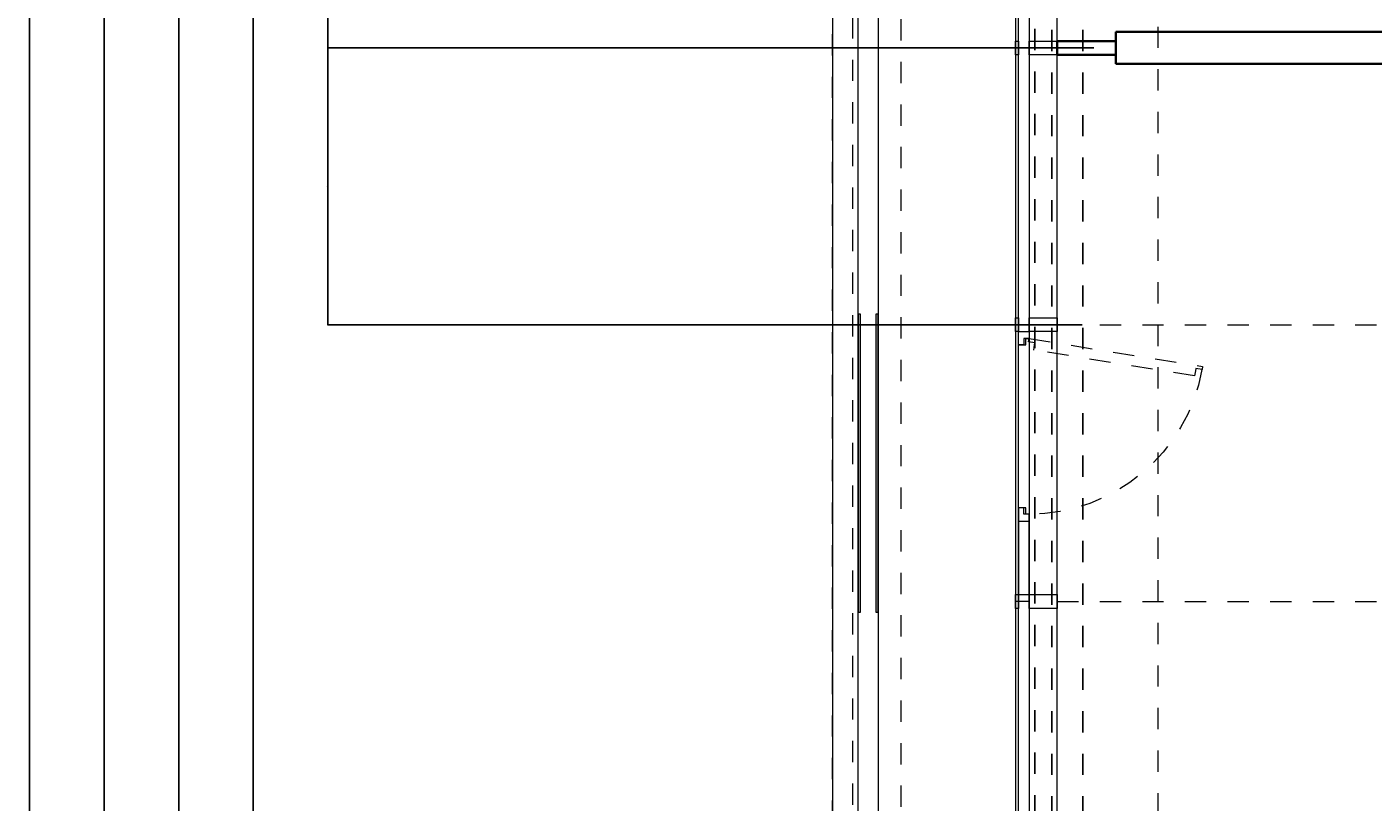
# Model space of a CAD drawing. Header units: metres. Extents: x -13 to 93, y -119 to 25.
# Tile 16 of 256: x -5.31 to 1.01, y -93.44 to -89.8. Entities that reach past the tile are written whole.
import ezdxf

# ---------------------------------------------------------------- set-up
doc = ezdxf.new("R2010")
doc.units = ezdxf.units.M
doc.header["$LTSCALE"] = 0.00508
doc.header["$PDMODE"] = 1
doc.header["$PDSIZE"] = -2
for name, pattern in [('STYLE_05', [0.19684, 0.069505, -0.127335]), ('STYLE_06', [1.0537, 0.590515, -0.19684, 0.069505, -0.19684]), ('STYLE_11', [0.393677, 0.196838, -0.196838]), ('STYLE_14', [0.250778, 0.07164, -0.179138])]:
    doc.linetypes.add(name, pattern=pattern)
doc.layers.get('0').update_dxf_attribs({"lineweight": 18})
for name, color, linetype, lineweight in [('3-3-0 AW Fassade', 7, 'Continuous', 18), ('3-3-8 Sonnenschutz', 7, 'Continuous', 18), ('3-4-0-2 IW GK', 7, 'Continuous', 35), ('3-5-1-2 DeckenSprung VED', 7, 'STYLE_11', 25), ('3-5-9 DeckenSonstig VED', 7, 'STYLE_11', 25), ('Ans-Kante', 7, 'Continuous', 18), ('Bemaßung', 7, 'Continuous', 18), ('Plan-Achse', 1, 'STYLE_06', 18), ('Plan-Achsen-Fassade', 1, 'STYLE_06', 18)]:
    doc.layers.add(name, color=color, linetype=linetype, lineweight=lineweight)
doc.layers.get('0').freeze()
doc.styles.add('Arial', font='ARIAL.TTF')
doc.dimstyles.new('MTZ_200', dxfattribs={"dimtxt": 0.075762, "dimasz": 0.000706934, "dimexe": 0.001, "dimexo": 0.003, "dimgap": 0.0001, "dimtad": 1, "dimdec": 4, "dimzin": 11, "dimtxsty": 'Arial', "dimblk": 'VW_SLASH', "dimcen": 0, "dimdle": 0.001, "dimazin": 0, "dimtfac": 1, "dimtdec": 4, "dimtix": 1, "dimtmove": 0, "dimatfit": 0, "dimldrblk": 'VW_FILLEDARROW', "dimfxl": 0, "dimfrac": 2, "dimtolj": 1, "dimtzin": 11, "dimarcsym": 0})

# ---------------------------------------------------------------- blocks, each defined once
blk = doc.blocks.new('S_Profil_Fassade_Büro')
at = {"layer": '3-3-0 AW Fassade', "color": 7}
blk.add_line((-0.132, 0), (-0.195, 0), dxfattribs=at)
for points in [[(-0.195, 0.0325), (-0.182, 0.0325), (-0.182, -0.0325), (-0.195, -0.0325)], [(-0.132, 0.0325), (0, 0.0325), (0, -0.0325), (-0.132, -0.0325)]]:
    blk.add_lwpolyline(points, close=True, dxfattribs=at)
blk = doc.blocks.new('S_Fenster_GR_Feld')
at = {"layer": '3-3-0 AW Fassade', "color": 7}
blk.add_lwpolyline([(-0.05, 1.2675), (0, 1.2675), (0, 0.9225), (-0.05, 0.9225)], close=True, dxfattribs=at)
at = {"color": 7}
blk.add_wipeout([(-0.05, 0.095), (-0.025, 0.095), (-0.015, 0.095), (-0.015, 0.065), (0, 0.065), (0, 0.89), (-0.015, 0.89), (-0.015, 0.86), (-0.025, 0.86), (-0.05, 0.86)], dxfattribs=at).dxf.layer = '3-3-0 AW Fassade'
at = {"layer": '3-3-0 AW Fassade', "color": 7}
blk.add_lwpolyline([(-0.05, 0.095), (-0.025, 0.095), (-0.015, 0.095), (-0.015, 0.065), (0, 0.065), (0, 0.89), (-0.015, 0.89), (-0.015, 0.86), (-0.025, 0.86), (-0.05, 0.86)], close=True, dxfattribs=at)
at = {"color": 7}
for points in [[(-0.025, 0.86), (-0.05, 0.86), (-0.05, 0.9225), (0, 0.9225), (0, 0.89), (-0.025, 0.89)], [(-0.025, 0.095), (-0.05, 0.095), (-0.05, 0.0325), (0, 0.0325), (0, 0.065), (-0.025, 0.065)]]:
    blk.add_wipeout(points, dxfattribs=at).dxf.layer = '3-3-0 AW Fassade'
at = {"layer": '3-3-0 AW Fassade', "color": 7}
for points in [[(-0.025, 0.86), (-0.05, 0.86), (-0.05, 0.9225), (0, 0.9225), (0, 0.89), (-0.025, 0.89)], [(-0.025, 0.095), (-0.05, 0.095), (-0.05, 0.0325), (0, 0.0325), (0, 0.065), (-0.025, 0.065)]]:
    blk.add_lwpolyline(points, close=True, dxfattribs=at)
at = {"layer": '3-3-0 AW Fassade', "color": 7, "linetype": 'STYLE_05'}
blk.add_lwpolyline([(0.0217, 0.1191), (0.0256, 0.0944), (0.0272, 0.0846), (-0.0024, 0.0798), (0, 0.065), (0.8145, 0.1961), (0.8121, 0.2109), (0.7825, 0.2061), (0.7809, 0.216), (0.777, 0.2407)], close=True, dxfattribs=at)
at = {"layer": '3-3-0 AW Fassade', "color": 7, "linetype": 'STYLE_05', "lineweight": 18}
blk.add_arc((0, 0.065), 0.825, 10.18312, 90, dxfattribs=at)
blk = doc.blocks.new('*U263')
at = {"layer": '3-5-9 DeckenSonstig VED'}
blk.add_line((10.8836, -105.0036), (10.8836, -79.1536), dxfattribs=at)
blk = doc.blocks.new('*U470')
at = {"layer": 'Ans-Kante', "color": 7, "linetype": 'Continuous'}
blk.add_line((10.8836, -79.1536), (10.8836, -105.0036), dxfattribs=at)
blk = doc.blocks.new('*U508')
at = {"layer": 'Ans-Kante', "color": 8, "linetype": 'Continuous'}
for p, q in [((11.0046, -104.9236), (11.0046, -79.2336)), ((11.0976, -79.2336), (11.0976, -104.9236))]:
    blk.add_line(p, q, dxfattribs=at)
blk = doc.blocks.new('VW_SLASH')
at = {"color": 0, "linetype": 'ByBlock', "lineweight": -2}
blk.add_line((0, 0), (-1, 0), dxfattribs=at)
at = {"color": 0, "linetype": 'ByBlock', "lineweight": 20}
blk.add_line((0, 0), (0, 0), dxfattribs=at)
blk = doc.blocks.new('*D818')
at = {"layer": 'Bemaßung', "color": 0, "lineweight": -2}
for p, q in [((-2.003, 0.325), (-5.301, 0.325)), ((-5.3, 0.3243), (-5.3, -112.0743)), ((-1.693, -112.075), (-5.301, -112.075))]:
    blk.add_line(p, q, dxfattribs=at)
at = {"layer": 'Defpoints', "color": 0, "lineweight": 0}
for p in [(-2, 0.325), (-5.3, -112.075), (-1.69, -112.075)]:
    blk.add_point(p, dxfattribs=at)
at = {"layer": 'Bemaßung', "color": 0, "lineweight": -2, "xscale": 0.00070693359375, "yscale": 0.00070693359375, "zscale": 0.00070693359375}
for p, rotation in [((-5.3, 0.325), 90), ((-5.3, -112.075), 270)]:
    blk.add_blockref('VW_SLASH', p, dxfattribs=dict(at, rotation=rotation))
at = {"layer": 'Bemaßung', "color": 0, "insert": (-5.3112, -55.875), "char_height": 0.00227, "attachment_point": 5, "rotation": 90, "style": 'Arial'}
blk.add_mtext('\\A1;5620m', dxfattribs=at)
blk = doc.blocks.new('VW_FILLEDARROW')
at = {"color": 0, "lineweight": -2}
blk.add_solid([(0, 0), (0, 0), (0, 0)], dxfattribs=at)
blk = doc.blocks.new('*D842')
at = {"layer": 'Bemaßung', "color": 0, "lineweight": -2}
for p, q in [((0.677, -86.415), (-4.251, -86.415)), ((-4.25, -86.4157), (-4.25, -100.1891)), ((-4.25, -111.5843), (-4.25, -100.2109)), ((0.677, -111.585), (-4.251, -111.585))]:
    blk.add_line(p, q, dxfattribs=at)
at = {"layer": 'Defpoints', "color": 0, "lineweight": 0}
for p in [(-4.25, -86.415), (0.68, -86.415), (0.68, -111.585)]:
    blk.add_point(p, dxfattribs=at)
at = {"layer": 'Bemaßung', "color": 0, "lineweight": -2, "xscale": 0.00070693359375, "yscale": 0.00070693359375, "zscale": 0.00070693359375}
for p, rotation in [((-4.25, -86.415), 90), ((-4.25, -111.585), 270)]:
    blk.add_blockref('VW_SLASH', p, dxfattribs=dict(at, rotation=rotation))
at = {"layer": 'Bemaßung', "color": 0, "insert": (-4.255, -100.2), "char_height": 0.002273, "attachment_point": 5, "rotation": 90, "style": 'Arial'}
blk.add_mtext('\\A1;1258,5m', dxfattribs=at)
blk = doc.blocks.new('*D855')
at = {"layer": 'Bemaßung', "color": 0, "lineweight": -2}
for p, q in [((-0.279, -86.415), (-4.601, -86.415)), ((-4.6, -86.4157), (-4.6, -100.1891)), ((-4.6, -111.5843), (-4.6, -100.2109)), ((-0.279, -111.585), (-4.601, -111.585))]:
    blk.add_line(p, q, dxfattribs=at)
at = {"layer": 'Defpoints', "color": 0, "lineweight": 0}
for p in [(-4.6, -86.415), (-0.276, -86.415), (-0.276, -111.585)]:
    blk.add_point(p, dxfattribs=at)
at = {"layer": 'Bemaßung', "color": 0, "lineweight": -2, "xscale": 0.00070693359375, "yscale": 0.00070693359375, "zscale": 0.00070693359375}
for p, rotation in [((-4.6, -86.415), 90), ((-4.6, -111.585), 270)]:
    blk.add_blockref('VW_SLASH', p, dxfattribs=dict(at, rotation=rotation))
at = {"layer": 'Bemaßung', "color": 0, "insert": (-4.605, -100.2), "char_height": 0.002273, "attachment_point": 5, "rotation": 90, "style": 'Arial'}
blk.add_mtext('\\A1;1258,5m', dxfattribs=at)
blk = doc.blocks.new('*D873')
at = {"layer": 'Bemaßung', "color": 0, "lineweight": -2}
for p, q in [((-0.303, -88.6), (-3.901, -88.6)), ((-3.9, -89.8993), (-3.9, -88.6007)), ((-0.303, -89.9), (-3.901, -89.9))]:
    blk.add_line(p, q, dxfattribs=at)
at = {"layer": 'Defpoints', "color": 0, "lineweight": 0}
for p in [(-3.9, -88.6), (-0.3, -88.6), (-0.3, -89.9)]:
    blk.add_point(p, dxfattribs=at)
at = {"layer": 'Bemaßung', "color": 0, "lineweight": -2, "xscale": 0.00070693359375, "yscale": 0.00070693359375, "zscale": 0.00070693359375}
for p, rotation in [((-3.9, -88.6), 90), ((-3.9, -89.9), 270)]:
    blk.add_blockref('VW_SLASH', p, dxfattribs=dict(at, rotation=rotation))
at = {"layer": 'Bemaßung', "color": 0, "insert": (-3.9062, -89.25), "char_height": 0.00227, "attachment_point": 5, "rotation": 90, "style": 'Arial'}
blk.add_mtext('\\A1;65m', dxfattribs=at)
blk = doc.blocks.new('*D874')
at = {"layer": 'Bemaßung', "color": 0, "lineweight": -2}
for p, q in [((-0.358, -89.9), (-3.901, -89.9)), ((-3.9, -91.1993), (-3.9, -89.9007)), ((-0.358, -91.2), (-3.901, -91.2))]:
    blk.add_line(p, q, dxfattribs=at)
at = {"layer": 'Defpoints', "color": 0, "lineweight": 0}
for p in [(-3.9, -89.9), (-0.355, -89.9), (-0.355, -91.2)]:
    blk.add_point(p, dxfattribs=at)
at = {"layer": 'Bemaßung', "color": 0, "lineweight": -2, "xscale": 0.00070693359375, "yscale": 0.00070693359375, "zscale": 0.00070693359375}
for p, rotation in [((-3.9, -89.9), 90), ((-3.9, -91.2), 270)]:
    blk.add_blockref('VW_SLASH', p, dxfattribs=dict(at, rotation=rotation))
at = {"layer": 'Bemaßung', "color": 0, "insert": (-3.9062, -90.55), "char_height": 0.00227, "attachment_point": 5, "rotation": 90, "style": 'Arial'}
blk.add_mtext('\\A1;65m', dxfattribs=at)
blk = doc.blocks.new('*D1216')
at = {"layer": 'Bemaßung', "color": 0, "lineweight": -2}
for p, q in [((-0.963, -86.085), (-4.951, -86.085)), ((-4.95, -86.0857), (-4.95, -98.9891)), ((-4.95, -112.0743), (-4.95, -99.0109)), ((-0.963, -112.075), (-4.951, -112.075))]:
    blk.add_line(p, q, dxfattribs=at)
at = {"layer": 'Defpoints', "color": 0, "lineweight": 0}
for p in [(-4.95, -86.085), (-0.96, -86.085), (-0.96, -112.075)]:
    blk.add_point(p, dxfattribs=at)
at = {"layer": 'Bemaßung', "color": 0, "lineweight": -2, "xscale": 0.00070693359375, "yscale": 0.00070693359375, "zscale": 0.00070693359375}
for p, rotation in [((-4.95, -86.085), 90), ((-4.95, -112.075), 270)]:
    blk.add_blockref('VW_SLASH', p, dxfattribs=dict(at, rotation=rotation))
at = {"layer": 'Bemaßung', "color": 0, "insert": (-4.955, -99), "char_height": 0.002273, "attachment_point": 5, "rotation": 90, "style": 'Arial'}
blk.add_mtext('\\A1;1299,5m', dxfattribs=at)
blk = doc.blocks.new('*D1221')
at = {"layer": 'Bemaßung', "color": 0, "lineweight": -2}
for p, q in [((-0.963, -86.085), (-4.951, -86.085)), ((-4.95, -86.0857), (-4.95, -98.9891)), ((-4.95, -112.0743), (-4.95, -99.0109)), ((-0.963, -112.075), (-4.951, -112.075))]:
    blk.add_line(p, q, dxfattribs=at)
at = {"layer": 'Defpoints', "color": 0, "lineweight": 0}
for p in [(-4.95, -86.085), (-0.96, -86.085), (-0.96, -112.075)]:
    blk.add_point(p, dxfattribs=at)
at = {"layer": 'Bemaßung', "color": 0, "lineweight": -2, "xscale": 0.00070693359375, "yscale": 0.00070693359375, "zscale": 0.00070693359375}
for p, rotation in [((-4.95, -86.085), 90), ((-4.95, -112.075), 270)]:
    blk.add_blockref('VW_SLASH', p, dxfattribs=dict(at, rotation=rotation))
at = {"layer": 'Bemaßung', "color": 0, "insert": (-4.955, -99), "char_height": 0.002273, "attachment_point": 5, "rotation": 90, "style": 'Arial'}
blk.add_mtext('\\A1;1299,5m', dxfattribs=at)

msp = doc.modelspace()

# ---------------------------------------------------------------- hatches: boundary and pattern name
at = {"layer": '3-3-8 Sonnenschutz', "linetype": 'Continuous', "lineweight": 0}
for color, points in [(21, [(-1.409, -91.15), (-1.409, -92.55), (-1.399, -92.55), (-1.399, -91.15)]), (41, [(-1.326, -91.15), (-1.326, -92.55), (-1.316, -92.55), (-1.316, -91.15)])]:
    msp.add_hatch(color=color, dxfattribs=at).paths.add_polyline_path(points)

# ---------------------------------------------------------------- linework, layer by layer
at = {"layer": '3-3-0 AW Fassade'}
msp.add_lwpolyline([(-0.657, -86.415), (-0.607, -86.415), (-0.607, -111.585), (-0.657, -111.585)], close=True, dxfattribs=at)
at = {"layer": '3-3-8 Sonnenschutz', "color": 7, "linetype": 'Continuous', "lineweight": 18}
for points in [[(-1.409, -91.15), (-1.409, -92.55), (-1.399, -92.55), (-1.399, -91.15)], [(-1.326, -91.15), (-1.326, -92.55), (-1.316, -92.55), (-1.316, -91.15)]]:
    msp.add_lwpolyline(points, close=True, dxfattribs=at)
at = {"layer": 'Ans-Kante', "color": 8, "linetype": 'Continuous'}
msp.add_line((-0.67, -86.51), (-0.67, -111.55), dxfattribs=at)
at = {"layer": 'Ans-Kante', "color": 8}
for p, q in [((-1.409, -91.2), (-1.52856989, -91.2)), ((-1.326, -91.2), (-1.399, -91.2)), ((-0.67, -91.2), (-1.316, -91.2))]:
    msp.add_line(p, q, dxfattribs=at)
at = {"layer": 'Ans-Kante', "linetype": 'STYLE_14'}
msp.add_lwpolyline([(-1.434, -86.165), (-1.209, -86.165), (-1.209, -111.855), (-1.434, -111.855)], close=True, dxfattribs=at)
at = {"layer": 'Plan-Achsen-Fassade', "color": 9}
for p, q in [((-0.475, -89.9), (13.475, -89.9)), ((-0.475, -91.2), (13.475, -91.2)), ((-0.475, -92.5), (13.475, -92.5))]:
    msp.add_line(p, q, dxfattribs=at)

# ---------------------------------------------------------------- block references
at = {"layer": '3-3-0 AW Fassade', "color": 7}
for p in [(-0.475, -91.2), (-0.475, -92.5)]:
    msp.add_blockref('S_Profil_Fassade_Büro', p, dxfattribs=at)
at = {"layer": '3-5-9 DeckenSonstig VED', "color": 7}
msp.add_blockref('*U263', (-12.41363701, -6.93135892), dxfattribs=at)
at = {"layer": 'Ans-Kante', "color": 7}
msp.add_blockref('*U470', (-12.41363701, -6.93135892), dxfattribs=at)
at = {"layer": 'Ans-Kante', "color": 8}
msp.add_blockref('*U508', (-12.41363701, -6.93135892), dxfattribs=at)

# ---------------------------------------------------------------- dimensions: what is measured, and where the dimension line sits
at = {"layer": 'Bemaßung'}
dim = msp.add_linear_dim(base=(-5.3, -112.075), p1=(-2, 0.325), p2=(-1.69, -112.075), angle=90, dimstyle='MTZ_200', override={"dimtxt": 0.002273, "dimgap": 0.01, "dimdec": 3, "dimlfac": 50, "dimpost": '<>m', "dimtxsty": 'Arial', "dimtmove": 2}, dxfattribs=at)
dim.commit()
dim.dimension.update_dxf_attribs({"geometry": '*D818', "text_midpoint": (-5.31116047, -55.875)})
for picture in ['*D1216', '*D1221']:
    dim = msp.add_linear_dim(base=(-4.95, -86.085), p1=(-0.96, -112.075), p2=(-0.96, -86.085), angle=90, dimstyle='MTZ_200', override={"dimtxt": 0.002273, "dimgap": 0.005, "dimdec": 8, "dimlfac": 50, "dimpost": '<>m', "dimtxsty": 'Arial', "dimtmove": 2}, dxfattribs=at)
    dim.commit()
    dim.dimension.update_dxf_attribs({"geometry": picture, "text_midpoint": (-4.955, -99), "dimtype": 160})

# ---------------------------------------------------------------- next in the draw order: wipeouts: each hides what was drawn before it
at = {"lineweight": 5}
msp.add_wipeout([(5.6, -89.825), (5.6, -89.975), (-0.2, -89.975), (-0.2, -89.825)], dxfattribs=at).dxf.layer = '3-4-0-2 IW GK'

# ---------------------------------------------------------------- next in the draw order: linework, layer by layer
at = {"layer": '3-4-0-2 IW GK'}
for p, q in [((-0.2, -89.825), (-0.2, -89.975)), ((5.6, -89.825), (-0.2, -89.825)), ((5.6, -89.975), (-0.2, -89.975))]:
    msp.add_line(p, q, dxfattribs=at)

# ---------------------------------------------------------------- next in the draw order: wipeouts: each hides what was drawn before it
at = {"lineweight": 5}
msp.add_wipeout([(-0.475, -89.9325), (-0.475, -89.8675), (-0.2, -89.8675), (-0.2, -89.9325)], dxfattribs=at).dxf.layer = '3-4-0-2 IW GK'

# ---------------------------------------------------------------- next in the draw order: linework, layer by layer
at = {"layer": '3-4-0-2 IW GK'}
for p, q in [((-0.475, -89.8675), (-0.2, -89.8675)), ((-0.475, -89.9325), (-0.475, -89.8675)), ((-0.2, -89.9325), (-0.2, -89.8675)), ((-0.475, -89.9325), (-0.2, -89.9325))]:
    msp.add_line(p, q, dxfattribs=at)
at = {"layer": 'Ans-Kante', "color": 8, "linetype": 'Continuous'}
msp.add_line((-0.475, -111.55), (-0.475, -86.51), dxfattribs=at)

# ---------------------------------------------------------------- next in the draw order: block references
at = {"layer": '3-3-0 AW Fassade', "color": 7}
msp.add_blockref('S_Profil_Fassade_Büro', (-0.475, -89.9), dxfattribs=at)

# ---------------------------------------------------------------- next in the draw order: dimensions: what is measured, and where the dimension line sits
at = {"layer": 'Bemaßung'}
for base, p1, p2, picture, middle in [((-3.9, -88.6), (-0.3, -89.9), (-0.3, -88.6), '*D873', (-3.9061604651, -89.25)), ((-3.9, -89.9), (-0.355, -91.2), (-0.355, -89.9), '*D874', (-3.9061604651, -90.55))]:
    dim = msp.add_linear_dim(base=base, p1=p1, p2=p2, angle=90, dimstyle='MTZ_200', override={"dimtxt": 0.002273, "dimgap": 0.005, "dimdec": 8, "dimlfac": 50, "dimpost": '<>m', "dimtxsty": 'Arial', "dimtmove": 2}, dxfattribs=at)
    dim.commit()
    dim.dimension.update_dxf_attribs({"geometry": picture, "text_midpoint": middle})

# ---------------------------------------------------------------- next in the draw order: block references
at = {"layer": '3-3-0 AW Fassade', "color": 7, "xscale": -1, "rotation": 180}
msp.add_blockref('S_Fenster_GR_Feld', (-0.607, -91.2), dxfattribs=at)

# ---------------------------------------------------------------- next in the draw order: linework, layer by layer
at = {"layer": '3-5-1-2 DeckenSprung VED', "color": 7, "linetype": 'STYLE_11'}
msp.add_line((-0.355, -86.415), (-0.355, -111.585), dxfattribs=at)
at = {"layer": '3-5-9 DeckenSonstig VED', "color": 7, "linetype": 'STYLE_05'}
for p, q in [((-0.58, -86.41), (-0.58, -111.585)), ((-0.5, -86.415), (-0.5, -111.58500009))]:
    msp.add_line(p, q, dxfattribs=at)
at = {"layer": 'Plan-Achse'}
msp.add_line((0, -118.5), (0, 6.75), dxfattribs=at)

# ---------------------------------------------------------------- next in the draw order: dimensions: what is measured, and where the dimension line sits
at = {"layer": 'Bemaßung'}
for base, p1, p2, picture, middle in [((-4.6, -86.415), (-0.276, -111.585), (-0.276, -86.415), '*D855', (-4.605, -100.2)), ((-4.25, -86.415), (0.68, -111.585), (0.68, -86.415), '*D842', (-4.255, -100.2))]:
    dim = msp.add_linear_dim(base=base, p1=p1, p2=p2, angle=90, dimstyle='MTZ_200', override={"dimtxt": 0.002273, "dimgap": 0.005, "dimdec": 8, "dimlfac": 50, "dimpost": '<>m', "dimtxsty": 'Arial', "dimtmove": 2}, dxfattribs=at)
    dim.commit()
    dim.dimension.update_dxf_attribs({"geometry": picture, "text_midpoint": middle, "dimtype": 160})

doc.saveas('drawing.dxf')
